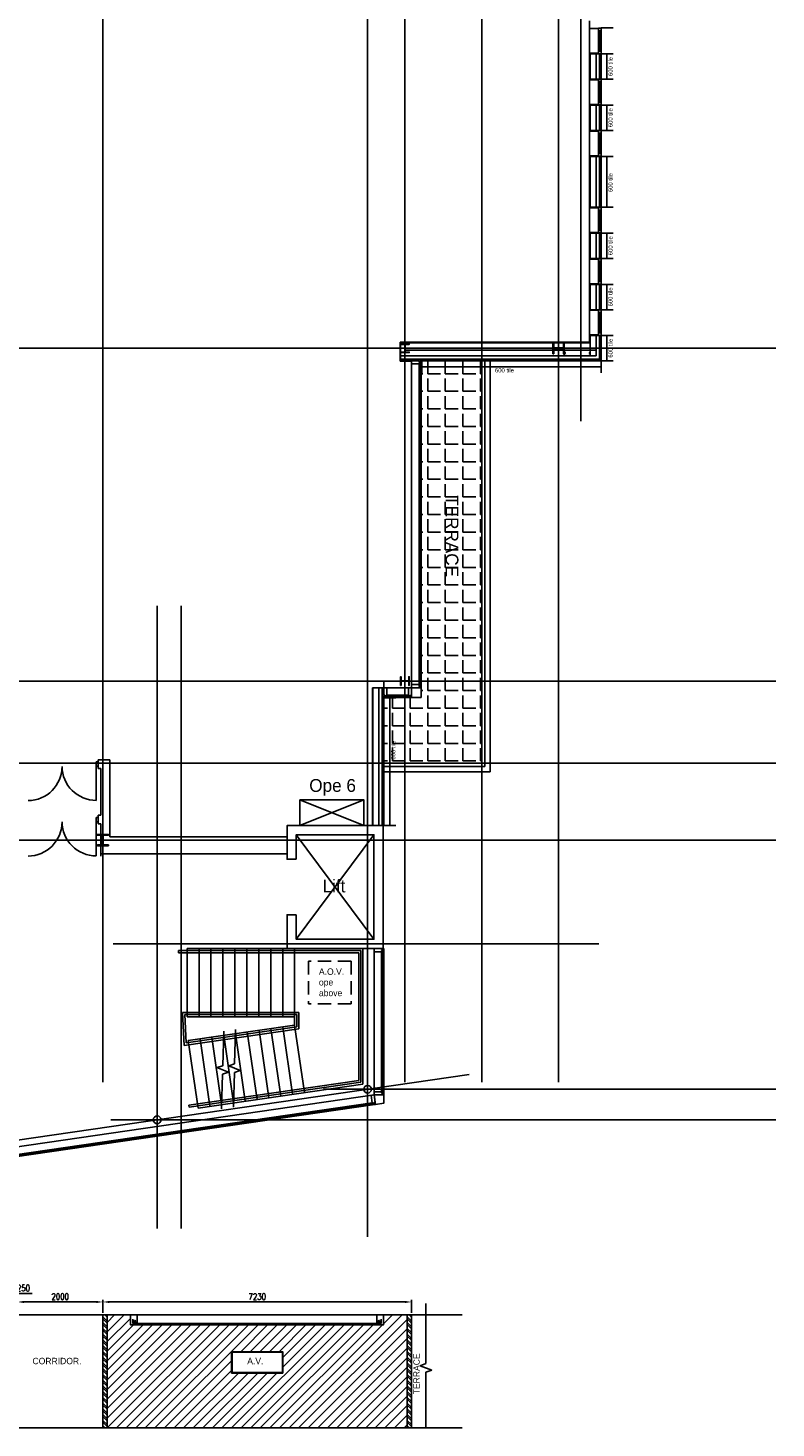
# Model space of a CAD drawing. Header units: millimetres. Extents: x -312551 to 250764, y -35891 to 59426.
# Tile 215 of 256: x 147029 to 164550, y -35891 to -3087. Entities that reach past the tile are written whole.
import ezdxf

# ---------------------------------------------------------------- set-up
doc = ezdxf.new("R2010")
doc.units = ezdxf.units.MM
doc.header["$LTSCALE"] = 2.5
doc.linetypes.add('DASHED2', pattern=[0.375, 0.25, -0.125])
for name, color, linetype in [('curtain walling', 7, 'Continuous'), ('GLAZING', 1, 'Continuous'), ('NF ARCH', 4, 'Continuous'), ('NF-DIM', 4, 'Continuous'), ('NF-GRIDS', 252, 'Continuous'), ('NF-RC', 3, 'Continuous'), ('NF-Steel columns', 6, 'Continuous'), ('NF-TEXT', 1, 'Continuous'), ('Revisions', 7, 'Continuous'), ('Service ducts', 2, 'Continuous'), ('TERR TILE 600', 160, 'Continuous'), ('Terrace', 6, 'Continuous'), ('Terracotta Tile', 30, 'Continuous'), ('Text', 7, 'Continuous'), ('WALLS', 7, 'Continuous')]:
    doc.layers.add(name, color=color, linetype=linetype)
doc.styles.add('ROMANS', font='romans.shx', dxfattribs={"width": 0.8})
doc.dimstyles.new('50NFDIM', dxfattribs={"dimscale": 50, "dimtxt": 3, "dimasz": 3, "dimexe": 1, "dimexo": 1, "dimgap": 1, "dimtad": 1, "dimdec": 0, "dimdsep": 46, "dimtxsty": 'ROMANS', "dimcen": 3, "dimclrd": 4, "dimclre": 4, "dimclrt": 1, "dimaunit": 1, "dimadec": 0, "dimazin": 0, "dimtfac": 1, "dimtdec": 0, "dimtmove": 0, "dimatfit": 3, "dimfxl": 0, "dimtolj": 1, "dimarcsym": 0})

# ---------------------------------------------------------------- blocks, each defined once
blk = doc.blocks.new('254')
at = {"layer": 'NF-Steel columns', "color": 2, "linetype": 'Continuous'}
for points in [[(4507, -25241), (4378, -25241), (4378, -25220), (4488, -25220, 0.414214), (4501, -25208), (4501, -25007, 0.414214), (4488, -24995), (4378, -24995), (4378, -24974), (4507, -24974)], [(4507, -25241), (4637, -25241), (4637, -25220), (4527, -25220, -0.414214), (4514, -25208), (4514, -25007, -0.414214), (4527, -24995), (4637, -24995), (4637, -24974), (4507, -24974)]]:
    blk.add_lwpolyline(points, format="xyb", dxfattribs=at)
blk = doc.blocks.new('*D160')
at = {"layer": 'Defpoints', "color": 0}
for p in [(146783, -32938), (146783, -33241), (146533, -33491)]:
    blk.add_point(p, dxfattribs=at)
at = {"layer": 'NF-DIM', "color": 4, "lineweight": -2}
for p, q in [((146658, -32938), (146718, -32738)), ((146718, -32738), (147126, -32738)), ((146383, -32938), (146233, -32938)), ((146533, -33441), (146533, -32888)), ((146533, -32938), (146783, -32938)), ((146533, -32938), (146783, -32938)), ((146783, -33191), (146783, -32888)), ((146933, -32938), (147083, -32938))]:
    blk.add_line(p, q, dxfattribs=at)
at = {"layer": 'NF-DIM', "color": 4}
for points in [[(146383, -32913), (146383, -32963), (146533, -32938)], [(146933, -32913), (146933, -32963), (146783, -32938)]]:
    blk.add_solid(points, dxfattribs=at)
at = {"layer": 'NF-DIM', "color": 1, "insert": (146922, -32613), "char_height": 150, "attachment_point": 5, "style": 'ROMANS'}
blk.add_mtext('\\A1;250', dxfattribs=at)
blk = doc.blocks.new('*D161')
at = {"layer": 'Defpoints', "color": 0}
for p in [(148783, -32938), (146783, -33241), (148783, -33241)]:
    blk.add_point(p, dxfattribs=at)
at = {"layer": 'NF-DIM', "color": 4, "lineweight": -2}
for p, q in [((146783, -33191), (146783, -32888)), ((146933, -32938), (148633, -32938)), ((148783, -33191), (148783, -32888))]:
    blk.add_line(p, q, dxfattribs=at)
at = {"layer": 'NF-DIM', "color": 4}
for points in [[(146933, -32913), (146933, -32963), (146783, -32938)], [(148633, -32913), (148633, -32963), (148783, -32938)]]:
    blk.add_solid(points, dxfattribs=at)
at = {"layer": 'NF-DIM', "color": 1, "insert": (147783, -32813), "char_height": 150, "attachment_point": 5, "style": 'ROMANS'}
blk.add_mtext('\\A1;2000', dxfattribs=at)
blk = doc.blocks.new('*D162')
at = {"layer": 'Defpoints', "color": 0}
for p in [(156013, -32938), (148783, -33241), (156013, -33241)]:
    blk.add_point(p, dxfattribs=at)
at = {"layer": 'NF-DIM', "color": 4, "lineweight": -2}
for p, q in [((148783, -33191), (148783, -32888)), ((148933, -32938), (155863, -32938)), ((156013, -33191), (156013, -32888))]:
    blk.add_line(p, q, dxfattribs=at)
at = {"layer": 'NF-DIM', "color": 4}
for points in [[(148933, -32913), (148933, -32963), (148783, -32938)], [(155863, -32913), (155863, -32963), (156013, -32938)]]:
    blk.add_solid(points, dxfattribs=at)
at = {"layer": 'NF-DIM', "color": 1, "insert": (152398, -32813), "char_height": 150, "attachment_point": 5, "style": 'ROMANS'}
blk.add_mtext('\\A1;7230', dxfattribs=at)

msp = doc.modelspace()

# ---------------------------------------------------------------- hatches: boundary and pattern name
h = msp.add_hatch()
h.set_pattern_fill('ANSI32', color=256, scale=10, angle=90, style=0)
h.set_pattern_definition([(135, (-7130, -8e-11), (-67.35192, -67.35192), []), (135, (-7130, 44.9), (-67.35192, -67.35192), [])])
h.paths.add_polyline_path([(148882.8, -33241), (148782.8, -33241), (148782.8, -35891), (148882.8, -35891)])
h = msp.add_hatch()
h.set_pattern_fill('ANSI31', color=210, scale=50, style=0)
h.paths.add_polyline_path([(149426.1, -33473.5), (149426.3, -33241), (148882.8, -33241), (148882.8, -35891), (155912.8, -35891), (155912.8, -33241), (155356.4, -33241), (155356.4, -33473.5)])
h.paths.add_polyline_path([(151797.8, -34103.6), (152997.8, -34103.6), (152997.8, -34603.6), (151797.8, -34603.6)], flags=16)
h.paths.add_polyline_path([(152126.7, -34209), (152601.7, -34209), (152601.7, -34434), (152126.7, -34434)], flags=8)
h = msp.add_hatch()
h.set_pattern_fill('ANSI32', color=256, scale=10, angle=90, style=0)
h.paths.add_polyline_path([(156012.8, -33241), (155912.8, -33241), (155912.8, -35891), (156012.8, -35891)])
at = {"layer": 'Terrace'}
h = msp.add_hatch(dxfattribs=at)
h.set_pattern_fill('ANGLE', color=256, scale=1500, style=0)
h.set_pattern_definition([(0, (-2071521.74, -4242199.36), (0, 412.5), [300, -112.5]), (90, (-2071521.74, -4242199.36), (-412.5, 3e-14), [300, -112.5])])
h.paths.add_polyline_path([(156237.8, -18770.5), (155362.8, -18770.5), (155362.8, -20315.5), (157657.6, -20315.5), (157657.6, -10886.5), (156237.8, -10886.5)])

# ---------------------------------------------------------------- linework, layer by layer
for p, q in [((160196.8, -3694.5), (160196.8, -3970.5)), ((160333.8, -3694.5), (160333.8, -3970.5)), ((160413.8, -3970.5), (160413.8, -3694.5)), ((160196.8, -4286.5), (160196.8, -3970.5)), ((160333.8, -4286.5), (160333.8, -3970.5)), ((160413.8, -3970.5), (160413.8, -4286.5)), ((160196.8, -4894.5), (160196.8, -5180.5)), ((160333.8, -4894.5), (160333.8, -5180.5)), ((160413.8, -5180.5), (160413.8, -4894.5)), ((160196.8, -5486.5), (160196.8, -5180.5)), ((160333.8, -5486.5), (160333.8, -5180.5)), ((160413.8, -5180.5), (160413.8, -5486.5)), ((160196.8, -6094.5), (160196.8, -6390.5)), ((160333.8, -6094.5), (160333.8, -6390.5)), ((160413.8, -6390.5), (160413.8, -6094.5)), ((160196.8, -6690.5), (160196.8, -6390.5)), ((160333.8, -6690.5), (160333.8, -6390.5)), ((160413.8, -6390.5), (160413.8, -6690.5)), ((160196.8, -6690.5), (160196.8, -6990.5)), ((160333.8, -6690.5), (160333.8, -6990.5)), ((160413.8, -6990.5), (160413.8, -6690.5)), ((160196.8, -7286.5), (160196.8, -6990.5)), ((160333.8, -7286.5), (160333.8, -6990.5)), ((160413.8, -6990.5), (160413.8, -7286.5)), ((160196.8, -7894.5), (160196.8, -8200.5)), ((160196.8, -8486.5), (160196.8, -8200.5)), ((160333.8, -7894.5), (160333.8, -8200.5)), ((160333.8, -8486.5), (160333.8, -8200.5)), ((160413.8, -8200.5), (160413.8, -7894.5)), ((160413.8, -8200.5), (160413.8, -8486.5)), ((160196.8, -9094.5), (160196.8, -9410.5)), ((160333.8, -9094.5), (160333.8, -9410.5)), ((160413.8, -9410.5), (160413.8, -9094.5)), ((160196.8, -9686.5), (160196.8, -9410.5)), ((160333.8, -9686.5), (160333.8, -9410.5)), ((160413.8, -9410.5), (160413.8, -9686.5)), ((160196.8, -10294.5), (160196.8, -10769.5)), ((160333.8, -10294.5), (160333.8, -10769.5)), ((160413.8, -10849.5), (160413.8, -10294.5)), ((160333.8, -10769.5), (155756.2, -10769.5)), ((160333.8, -10632.5), (155861.4, -10632.5)), ((160413.8, -10849.5), (155756.2, -10849.5)), ((155362.8, -18545.5), (155096.3, -18545.5)), ((155108.8, -18545.5), (155108.8, -21775.5)), ((155245.8, -18545.5), (155245.8, -21775.5)), ((155325.8, -21775.5), (155325.8, -18545.5)), ((148782.8, -35891), (148782.8, -33241)), ((148882.8, -35891), (148882.8, -33241)), ((149482.8, -33441), (155302.8, -33441)), ((155912.8, -35891), (155912.8, -33241)), ((156012.8, -35891), (156012.8, -33241)), ((156348.5, -34383.4), (156211.1, -34433.4)), ((156211.1, -34433.4), (156485.9, -34533.4)), ((156485.9, -34533.4), (156348.5, -34583.4)), ((146782.8, -35891), (157198.5, -35891))]:
    msp.add_line(p, q)
at = {"color": 8}
for p, q in [((150554.8, -24705.5), (154824.8, -24705.5)), ((150554.8, -24755.5), (150554.8, -24705.5)), ((150554.8, -24755.5), (154774.8, -24755.5)), ((151034.8, -26255.5), (151034.8, -24655.5)), ((151314.8, -26255.5), (151314.8, -24655.5)), ((151594.8, -26255.5), (151594.8, -24655.5)), ((151874.8, -26255.5), (151874.8, -24655.5)), ((152154.8, -26255.5), (152154.8, -24655.5)), ((152434.8, -26255.5), (152434.8, -24655.5)), ((152714.8, -26255.5), (152714.8, -24655.5)), ((152994.8, -26255.5), (152994.8, -24655.5)), ((153274.8, -26255.5), (153274.8, -24655.5)), ((154774.8, -27746), (154774.8, -24755.5)), ((154824.8, -27789.3), (154824.8, -24705.5)), ((150650, -26155.5), (153374.8, -26155.5)), ((150686.3, -26925.4), (150650, -26155.5)), ((150702.4, -26205.5), (153324.8, -26205.5)), ((150733.6, -26868), (150702.4, -26205.5)), ((153324.8, -26491.5), (153324.8, -26205.5)), ((153374.8, -26534.8), (153374.8, -26155.5)), ((150686.3, -26925.4), (153374.8, -26534.8)), ((150733.6, -26868), (153324.8, -26491.5)), ((152673.6, -28152.4), (152443.5, -26569)), ((152950.7, -28112.1), (152720.6, -26528.8)), ((153227.8, -28071.9), (152997.7, -26488.5)), ((153504.9, -28031.6), (153274.8, -26448.2)), ((151288.2, -28353.7), (151058.1, -26770.4)), ((151565.2, -28313.5), (151335.2, -26730.1)), ((151842.3, -28273.2), (151612.3, -26689.8)), ((152119.4, -28232.9), (151889.3, -26649.6)), ((152396.5, -28192.7), (152166.4, -26609.3)), ((151591.6, -27401.7), (151452.9, -27447.7)), ((151452.9, -27447.7), (151724.6, -27555.6)), ((151724.6, -27555.6), (151585.9, -27601.6)), ((151730, -27407.4), (151868.7, -27361.4)), ((152001.7, -27515.3), (151730, -27407.4)), ((151862.9, -27561.3), (152001.7, -27515.3)), ((150798.8, -28323.8), (154774.8, -27746)), ((150806, -28373.3), (154824.8, -27789.3)), ((150806, -28373.3), (150798.8, -28323.8))]:
    msp.add_line(p, q, dxfattribs=at)
at = {"color": 1}
for p, q in [((150754.8, -24655.5), (154874.8, -24655.5)), ((150754.8, -26255.5), (150754.8, -24655.5)), ((154874.8, -27832.6), (154874.8, -24655.5)), ((150754.8, -26255.5), (153274.8, -26255.5)), ((150781, -26810.6), (153274.8, -26448.2)), ((153274.8, -26448.2), (153274.8, -26255.5)), ((151011.1, -28394), (150781, -26810.6)), ((151011.1, -28394), (154874.8, -27832.6))]:
    msp.add_line(p, q, dxfattribs=at)
at = {"ltscale": 500000}
for p, q in [((149482.8, -33341), (149482.8, -33441)), ((149582.8, -33241), (149582.8, -33441)), ((155202.8, -33241), (155202.8, -33441)), ((155302.8, -33341), (155302.8, -33441))]:
    msp.add_line(p, q, dxfattribs=at)
for points in [[(159641.1, -10759.5), (159641.1, -10769.5), (159591.1, -10769.5), (159591.1, -10729.5), (159606.1, -10709.5), (159606.1, -10692.5), (159591.1, -10672.5), (159591.1, -10632.5), (159641.1, -10632.5), (159641.1, -10642.5), (159639.1, -10642.5), (159639.1, -10634.5), (159593.1, -10634.5), (159593.1, -10671.9), (159608.1, -10691.9), (159608.1, -10710.2), (159593.1, -10730.2), (159593.1, -10767.5), (159639.1, -10767.5), (159639.1, -10759.5)], [(160146.8, -10759.5), (160146.8, -10769.5), (160196.8, -10769.5), (160196.8, -10729.5), (160181.8, -10709.5), (160181.8, -10692.5), (160196.8, -10672.5), (160196.8, -10632.5), (160146.8, -10632.5), (160146.8, -10642.5), (160148.8, -10642.5), (160148.8, -10634.5), (160194.8, -10634.5), (160194.8, -10671.9), (160179.8, -10691.9), (160179.8, -10710.2), (160194.8, -10730.2), (160194.8, -10767.5), (160148.8, -10767.5), (160148.8, -10759.5)], [(151797.8, -34103.6), (152997.8, -34103.6), (152997.8, -34603.6), (151797.8, -34603.6)], [(151807.8, -34113.6), (152987.8, -34113.6), (152987.8, -34593.6), (151807.8, -34593.6)]]:
    msp.add_lwpolyline(points, close=True)
at = {"color": 8}
for points in [[(151868.7, -27361.4), (151892.2, -26549.6)], [(151615.2, -26589.9), (151591.6, -27401.7)], [(151585.9, -27601.6), (151562.4, -28413.4)], [(151839.4, -28373.2), (151862.9, -27561.3)]]:
    msp.add_lwpolyline(points, dxfattribs=at)
at = {"linetype": 'Continuous'}
for points in [[(156348.5, -32975.7), (156348.5, -34383.4)], [(156348.5, -34583.4), (156348.5, -35891)]]:
    msp.add_lwpolyline(points, dxfattribs=at)
at = {"ltscale": 500000}
msp.add_lwpolyline([(134002.8, -33241), (157198.5, -33241)], dxfattribs=at)
at = {"color": 210}
msp.add_lwpolyline([(148882.8, -33241), (149426.3, -33241), (149426.1, -33473.5), (155356.4, -33473.5), (155356.4, -33241), (155912.8, -33241), (155912.8, -35891), (148882.8, -35891), (148882.8, -33241)], dxfattribs=at)
at = {"ltscale": 500000}
for points in [[(149557.8, -33411), (149507.8, -33411), (149507.8, -33441), (149557.8, -33441)], [(155227.8, -33411), (155277.8, -33411), (155277.8, -33441), (155227.8, -33441)]]:
    msp.add_lwpolyline(points, close=True, dxfattribs=at)
for centre in [(149532.8, -33391), (155252.8, -33391)]:
    msp.add_circle(centre, 20, dxfattribs=at)
at = {"layer": 'curtain walling'}
for points in [[(156212.8, -10958), (156212.8, -10935.5), (156187.8, -10935.5), (156187.8, -10958), (156012.8, -10958), (156012.8, -10883), (156187.8, -10883), (156187.8, -10905.5), (156212.8, -10905.5), (156212.8, -10883), (156237.8, -10883), (156237.8, -10958), (156212.8, -10958)], [(155362.8, -18745.5), (155385.3, -18745.5), (155385.3, -18720.5), (155362.8, -18720.5), (155362.8, -18545.5), (155437.8, -18545.5), (155437.8, -18720.5), (155415.3, -18720.5), (155415.3, -18745.5), (155437.8, -18745.5), (155437.8, -18770.5), (155362.8, -18770.5), (155362.8, -18745.5)], [(155937.8, -18745.5), (155960.3, -18745.5), (155960.3, -18720.5), (155937.8, -18720.5), (155937.8, -18545.5), (156012.8, -18545.5), (156012.8, -18720.5), (155990.3, -18720.5), (155990.3, -18745.5), (156012.8, -18745.5), (156012.8, -18770.5), (155937.8, -18770.5), (155937.8, -18745.5)], [(156212.8, -18545.5), (156212.8, -18523), (156187.8, -18523), (156187.8, -18545.5), (156012.8, -18545.5), (156012.8, -18470.5), (156187.8, -18470.5), (156187.8, -18493), (156212.8, -18493), (156212.8, -18470.5), (156237.8, -18470.5), (156237.8, -18545.5), (156212.8, -18545.5)], [(155337.8, -24730.5), (155337.8, -24708), (155312.8, -24708), (155312.8, -24730.5), (155137.8, -24730.5), (155137.8, -24655.5), (155312.8, -24655.5), (155312.8, -24678), (155337.8, -24678), (155337.8, -24655.5), (155362.8, -24655.5), (155362.8, -24730.5), (155337.8, -24730.5)], [(155092.3, -28296.1), (155114.6, -28292.9), (155111, -28268.1), (155088.7, -28271.4), (155063.6, -28098.2), (155137.8, -28087.4), (155163, -28260.6), (155140.7, -28263.8), (155144.3, -28288.5), (155166.6, -28285.3), (155170.2, -28310.1), (155095.9, -28320.8), (155092.3, -28296.1)], [(155337.8, -28087.4), (155337.8, -28064.9), (155312.8, -28064.9), (155312.8, -28087.4), (155137.8, -28087.4), (155137.8, -28012.4), (155312.8, -28012.4), (155312.8, -28034.9), (155337.8, -28034.9), (155337.8, -28012.4), (155362.8, -28012.4), (155362.8, -28087.4), (155337.8, -28087.4)]]:
    msp.add_lwpolyline(points, dxfattribs=at)
for points in [[(156012.8, -18770.5), (156012.8, -18545.5), (156237.8, -18545.5), (156237.8, -18770.5)], [(155170.2, -28310.1), (155137.8, -28087.4), (155362.8, -28087.4), (155362.8, -28282.1)]]:
    msp.add_lwpolyline(points, close=True, dxfattribs=at)
at = {"layer": 'GLAZING'}
for p, q in [((160184.3, -3101.5), (160184.3, -2919.7)), ((160390.8, -3101.5), (160184.3, -3101.5)), ((160184.3, -3101.5), (160184.3, -3679.5)), ((160390.8, -3101.5), (160390.8, -3086.5)), ((160450.8, -3091.5), (160390.8, -3091.5)), ((160390.8, -3091.5), (160390.8, -3151.5)), ((160390.8, -3091.5), (160450.8, -3091.5)), ((160450.8, -3151.5), (160390.8, -3151.5)), ((160390.8, -3629.5), (160390.8, -3151.5)), ((160420.8, -3151.5), (160420.8, -3629.5)), ((160450.8, -3091.5), (160450.8, -3151.5)), ((160450.8, -3151.5), (160450.8, -3629.5)), ((160390.8, -3679.5), (160184.3, -3679.5)), ((160184.3, -3679.5), (160184.3, -3970.5)), ((160435.8, -3694.5), (160196.8, -3694.5)), ((160450.8, -3629.5), (160390.8, -3629.5)), ((160390.8, -3689.5), (160390.8, -3629.5)), ((160390.8, -3679.5), (160390.8, -3694.5)), ((160450.8, -3689.5), (160390.8, -3689.5)), ((160450.8, -3689.5), (160450.8, -3629.5)), ((160184.3, -4301.5), (160184.3, -3970.5)), ((160390.8, -4301.5), (160184.3, -4301.5)), ((160184.3, -4301.5), (160184.3, -4879.5)), ((160435.8, -4286.5), (160196.8, -4286.5)), ((160390.8, -4301.5), (160390.8, -4286.5)), ((160450.8, -4291.5), (160390.8, -4291.5)), ((160390.8, -4291.5), (160390.8, -4351.5)), ((160450.8, -4351.5), (160390.8, -4351.5)), ((160390.8, -4351.5), (160390.8, -4829.5)), ((160420.8, -4829.5), (160420.8, -4351.5)), ((160450.8, -4291.5), (160450.8, -4351.5)), ((160450.8, -4829.5), (160450.8, -4351.5)), ((160390.8, -4879.5), (160184.3, -4879.5)), ((160184.3, -4879.5), (160184.3, -5180.5)), ((160435.8, -4894.5), (160196.8, -4894.5)), ((160450.8, -4829.5), (160390.8, -4829.5)), ((160390.8, -4889.5), (160390.8, -4829.5)), ((160390.8, -4879.5), (160390.8, -4894.5)), ((160390.8, -4879.5), (160390.8, -4894.5)), ((160450.8, -4889.5), (160390.8, -4889.5)), ((160390.8, -4889.5), (160450.8, -4889.5)), ((160450.8, -4889.5), (160390.8, -4889.5)), ((160450.8, -4889.5), (160450.8, -4829.5)), ((160184.3, -5501.5), (160184.3, -5180.5)), ((160184.3, -5499), (160184.3, -6079.5)), ((160390.8, -5501.5), (160184.3, -5501.5)), ((160435.8, -5486.5), (160196.8, -5486.5)), ((160390.8, -5501.5), (160390.8, -5486.5)), ((160390.8, -5501.5), (160390.8, -5486.5)), ((160390.8, -5501.5), (160390.8, -5486.5)), ((160450.8, -5491.5), (160390.8, -5491.5)), ((160450.8, -5491.5), (160390.8, -5491.5)), ((160390.8, -5491.5), (160390.8, -5551.5)), ((160390.8, -5491.5), (160450.8, -5491.5)), ((160450.8, -5491.5), (160390.8, -5491.5)), ((160390.8, -6029.5), (160390.8, -5549)), ((160450.8, -5551.5), (160390.8, -5551.5)), ((160420.8, -5551.5), (160420.8, -6029.5)), ((160450.8, -5491.5), (160450.8, -5551.5)), ((160450.8, -5549), (160450.8, -6029.5)), ((160390.8, -6079.5), (160184.3, -6079.5)), ((160184.3, -6079.5), (160184.3, -6390.5)), ((160435.8, -6094.5), (160196.8, -6094.5)), ((160450.8, -6029.5), (160390.8, -6029.5)), ((160390.8, -6089.5), (160390.8, -6029.5)), ((160390.8, -6079.5), (160390.8, -6094.5)), ((160450.8, -6089.5), (160390.8, -6089.5)), ((160450.8, -6089.5), (160450.8, -6029.5)), ((160184.3, -6705.5), (160184.3, -6390.5)), ((160184.3, -6675.5), (160184.3, -6990.5)), ((160184.3, -7301.5), (160184.3, -6990.5)), ((160390.8, -7301.5), (160184.3, -7301.5)), ((160184.3, -7882), (160184.3, -7301.5)), ((160435.8, -7286.5), (160196.8, -7286.5)), ((160390.8, -7301.5), (160390.8, -7286.5)), ((160450.8, -7291.5), (160390.8, -7291.5)), ((160390.8, -7291.5), (160390.8, -7351.5)), ((160450.8, -7351.5), (160390.8, -7351.5)), ((160390.8, -7351.5), (160390.8, -7832)), ((160420.8, -7829.5), (160420.8, -7351.5)), ((160450.8, -7291.5), (160450.8, -7351.5)), ((160450.8, -7832), (160450.8, -7351.5)), ((160450.8, -7829.5), (160390.8, -7829.5)), ((160390.8, -7889.5), (160390.8, -7829.5)), ((160450.8, -7889.5), (160450.8, -7829.5)), ((160390.8, -7879.5), (160184.3, -7879.5)), ((160184.3, -7879.5), (160184.3, -8200.5)), ((160184.3, -8501.5), (160184.3, -8200.5)), ((160435.8, -7894.5), (160196.8, -7894.5)), ((160390.8, -7879.5), (160390.8, -7894.5)), ((160390.8, -7879.5), (160390.8, -7894.5)), ((160390.8, -7879.5), (160390.8, -7894.5)), ((160450.8, -7889.5), (160390.8, -7889.5)), ((160450.8, -7889.5), (160390.8, -7889.5)), ((160390.8, -7889.5), (160450.8, -7889.5)), ((160450.8, -7889.5), (160390.8, -7889.5)), ((160390.8, -8501.5), (160184.3, -8501.5)), ((160184.3, -9079.5), (160184.3, -8501.5)), ((160435.8, -8486.5), (160196.8, -8486.5)), ((160390.8, -8501.5), (160390.8, -8486.5)), ((160390.8, -8501.5), (160390.8, -8486.5)), ((160450.8, -8491.5), (160390.8, -8491.5)), ((160390.8, -8491.5), (160390.8, -8551.5)), ((160390.8, -8491.5), (160450.8, -8491.5)), ((160450.8, -8491.5), (160390.8, -8491.5)), ((160450.8, -8491.5), (160450.8, -8551.5)), ((160390.8, -9029.5), (160390.8, -8551.5)), ((160450.8, -8551.5), (160390.8, -8551.5)), ((160420.8, -8551.5), (160420.8, -9029.5)), ((160450.8, -8551.5), (160450.8, -9029.5)), ((160390.8, -9079.5), (160184.3, -9079.5)), ((160184.3, -9079.5), (160184.3, -9410.5)), ((160435.8, -9094.5), (160196.8, -9094.5)), ((160450.8, -9029.5), (160390.8, -9029.5)), ((160390.8, -9089.5), (160390.8, -9029.5)), ((160390.8, -9079.5), (160390.8, -9094.5)), ((160450.8, -9089.5), (160390.8, -9089.5)), ((160450.8, -9089.5), (160450.8, -9029.5)), ((160184.3, -9701.5), (160184.3, -9410.5)), ((160390.8, -9701.5), (160184.3, -9701.5)), ((160184.3, -10313.5), (160184.3, -9701.5)), ((160435.8, -9686.5), (160196.8, -9686.5)), ((160390.8, -9701.5), (160390.8, -9686.5)), ((160450.8, -9691.5), (160390.8, -9691.5)), ((160390.8, -9691.5), (160390.8, -9751.5)), ((160450.8, -9751.5), (160390.8, -9751.5)), ((160390.8, -9751.5), (160390.8, -10263.5)), ((160420.8, -10229.5), (160420.8, -9751.5)), ((160450.8, -9691.5), (160450.8, -9751.5)), ((160450.8, -10263.5), (160450.8, -9751.5)), ((155743.7, -10448.9), (160184.3, -10448.9)), ((155743.7, -10448.9), (155743.7, -10895.5)), ((155756.2, -10461.4), (160196.8, -10461.4)), ((155756.2, -10461.4), (155756.2, -10883)), ((160390.8, -10279.5), (160184.3, -10279.5)), ((160184.3, -10279.5), (160184.3, -10448.9)), ((160435.8, -10294.5), (160184.3, -10294.5)), ((160450.8, -10229.5), (160390.8, -10229.5)), ((160390.8, -10289.5), (160390.8, -10229.5)), ((160390.8, -10279.5), (160390.8, -10294.5)), ((160450.8, -10289.5), (160390.8, -10289.5)), ((160390.8, -10289.5), (160450.8, -10289.5)), ((160450.8, -10289.5), (160450.8, -10229.5)), ((156012.8, -10883), (155743.7, -10883)), ((156012.8, -10895.5), (155743.7, -10895.5)), ((156012.8, -18470.5), (156012.8, -10958)), ((156187.8, -18470.5), (156187.8, -10958)), ((156212.8, -18470.5), (156212.8, -10958)), ((156237.8, -18470.5), (156237.8, -10958)), ((155096.3, -18545.5), (155096.3, -21775.5)), ((155437.8, -18545.5), (155937.8, -18545.5)), ((155437.8, -18720.5), (155937.8, -18720.5)), ((155937.8, -18745.5), (155437.8, -18745.5)), ((155437.8, -18770.5), (155937.8, -18770.5)), ((155137.8, -24730.5), (155137.8, -28012.4)), ((155312.8, -24730.5), (155312.8, -28012.4)), ((155337.8, -24730.5), (155337.8, -28012.4)), ((155362.8, -24730.5), (155362.8, -28012.4)), ((145861.9, -29435.2), (155137.8, -28087.4)), ((145887.1, -29608.4), (155088.7, -28271.4)), ((145890.7, -29633.2), (155092.3, -28296.1)), ((145894.3, -29657.9), (155095.9, -28320.8))]:
    msp.add_line(p, q, dxfattribs=at)
at = {"layer": 'NF ARCH'}
for p, q in [((157657.8, -10886.5), (157657.6, -20315.5)), ((157732.6, -20390.5), (157732.6, -10886.5)), ((157857.8, -10886.5), (157857.8, -20515.5)), ((148626.1, -20384.7), (148625.7, -20284.7)), ((148625.7, -20284.7), (148676.1, -20284.7)), ((148676.1, -20234.7), (148946.7, -20234.7)), ((148676.1, -20234.7), (148676.1, -20434.7)), ((148946.7, -22040.5), (148946.7, -20234.7)), ((157657.6, -20315.5), (155347.8, -20315.5)), ((148626.1, -20384.7), (148676.1, -20384.6)), ((148626.1, -20384.7), (148629, -21184.7)), ((148676.1, -20434.7), (148731.7, -20434.7)), ((148731.7, -21534.7), (148731.7, -20434.7)), ((157732.6, -20390.5), (155362.8, -20390.5)), ((157857.8, -20515.5), (155362.8, -20515.5)), ((148625.7, -21582.9), (148675.7, -21582.7)), ((148626.1, -21684.7), (148625.7, -21584.7)), ((148676.1, -21534.7), (148676.1, -21734.7)), ((148676.1, -21534.7), (148731.7, -21534.7)), ((148626.1, -21684.7), (148676.1, -21684.6)), ((148626.1, -21684.7), (148629, -22484.7)), ((148676.1, -21734.7), (148731.7, -21734.7)), ((148731.7, -22490.5), (148731.7, -21734.7)), ((148946.7, -22040.5), (153097.8, -22040.5)), ((148946.7, -22040.5), (149902.5, -22040.5)), ((148731.7, -22440.5), (153097.8, -22440.5))]:
    msp.add_line(p, q, dxfattribs=at)
for centre, start, end in [((147026.1, -20390.5), 270.20727, 0.20727), ((148626.1, -20384.7), 180.20727, 270.20727), ((147026.1, -21690.5), 270.20727, 0.20727), ((148626.1, -21684.7), 180.20727, 270.20727)]:
    msp.add_arc(centre, 800, start, end, dxfattribs=at)
at = {"layer": 'NF-GRIDS'}
for p, q in [((148782.8, -27784), (148782.8, 58409.3)), ((154982.8, -31409.4), (154982.8, 58409.3)), ((155857.8, -27784), (155857.8, 58409.3)), ((157657.8, -27784), (157657.8, 58409.3)), ((159457.8, -27784), (159457.8, 58409.3)), ((159977.8, -1107.8), (159977.8, -12298.9)), ((164549.8, -10590.5), (84521.8, -10590.5)), ((150054.9, -16623.8), (150054.9, -31219.5)), ((150054.9, -16623.8), (150054.9, -31219.5)), ((150619.8, -16623.8), (150619.8, -31219.5)), ((164549.8, -18390.5), (130350.1, -18390.5)), ((150619.8, -19491.2), (150619.8, -31219.5)), ((164549.8, -20315.5), (129807.7, -20315.5)), ((164549.8, -22115.5), (130350.1, -22115.5)), ((149020.9, -24548), (160403.8, -24548)), ((156749.2, -24548), (149941.8, -24548)), ((142726.8, -29734.2), (157364.5, -27607.2)), ((164549.8, -27953.3), (153948, -27953.3)), ((164549.8, -28669.3), (148970.7, -28669.3))]:
    msp.add_line(p, q, dxfattribs=at)
at = {"layer": 'NF-RC', "color": 8}
for p, q in [((155132.8, -24440.5), (153312.8, -21990.5)), ((153312.8, -24440.5), (155132.8, -21990.5))]:
    msp.add_line(p, q, dxfattribs=at)
at = {"layer": 'NF-RC'}
for points in [[(155347.8, -24440.5), (155347.8, -21775.5), (153097.8, -21775.5), (153097.8, -22565.5), (153312.8, -22565.5)], [(153097.8, -23865.5), (153097.8, -24655.5), (155347.8, -24655.5), (155347.8, -21775.5), (153097.8, -21775.5), (153097.8, -22565.5)], [(153312.8, -23865.5), (153312.8, -24440.5), (155132.8, -24440.5), (155132.8, -21990.5), (153312.8, -21990.5), (153312.8, -22565.5)], [(153312.8, -23865.5), (153097.8, -23865.5), (153097.8, -24440.5)]]:
    msp.add_lwpolyline(points, dxfattribs=at)
at = {"layer": 'NF-Steel columns', "color": 2}
for points in [[(155857.8, -10488.9), (155756.2, -10488.9), (155756.2, -10499.9), (155843.4, -10499.9, -0.4142136), (155854.1, -10510.6), (155854.1, -10670.4, -0.4142136), (155843.4, -10681.1), (155756.2, -10681.1), (155756.2, -10692.1), (155857.8, -10692.1)], [(155857.8, -10488.9), (155959.4, -10488.9), (155959.4, -10499.9), (155872.1, -10499.9, 0.4142136), (155861.4, -10510.6), (155861.4, -10670.4, 0.4142136), (155872.1, -10681.1), (155959.4, -10681.1), (155959.4, -10692.1), (155857.8, -10692.1)], [(155959.4, -18390.5), (155959.4, -18288.9), (155948.4, -18288.9), (155948.4, -18376.2, -0.4142136), (155937.7, -18386.9), (155777.9, -18386.9, -0.4142136), (155767.2, -18376.2), (155767.2, -18288.9), (155756.2, -18288.9), (155756.2, -18390.5)], [(155959.4, -18390.5), (155959.4, -18492.1), (155948.4, -18492.1), (155948.4, -18404.9, 0.4142136), (155937.7, -18394.2), (155777.9, -18394.2, 0.4142136), (155767.2, -18404.9), (155767.2, -18492.1), (155756.2, -18492.1), (155756.2, -18390.5)]]:
    msp.add_lwpolyline(points, format="xyb", dxfattribs=at)
for centre in [(154982.8, -27953.3), (150054.9, -28669.3)]:
    msp.add_circle(centre, 90, dxfattribs=at)
at = {"layer": 'Service ducts', "color": 4, "linetype": 'DASHED2', "ltscale": 500}
for p, q in [((153597.8, -24955.5), (153597.8, -25955.5)), ((154597.8, -24955.5), (153597.8, -24955.5)), ((154597.8, -24955.5), (154597.8, -25955.5)), ((154597.8, -25955.5), (153597.8, -25955.5))]:
    msp.add_line(p, q, dxfattribs=at)
at = {"layer": 'Service ducts'}
msp.add_lwpolyline([(153397.8, -21175.5), (153397.8, -21775.5), (154897.8, -21775.5), (154897.8, -21175.5), (153397.8, -21175.5), (154897.8, -21775.5), (154897.8, -21175.5), (153397.8, -21775.5)], dxfattribs=at)
at = {"layer": 'TERR TILE 600'}
for p, q in [((160450.8, -3086.5), (160734.3, -3086.5)), ((160450.8, -3694.5), (160734.3, -3694.5)), ((160590.5, -4286.5), (160590.5, -3694.5)), ((160450.8, -4286.5), (160734.3, -4286.5)), ((160450.8, -4894.5), (160734.3, -4894.5)), ((160590.5, -5486.5), (160590.5, -4894.5)), ((160450.8, -5486.5), (160734.3, -5486.5)), ((160450.8, -6094.5), (160734.3, -6094.5)), ((160590.5, -7286.5), (160590.5, -6094.5)), ((160450.8, -7286.5), (160734.3, -7286.5)), ((160450.8, -7894.5), (160734.3, -7894.5)), ((160590.5, -8486.5), (160590.5, -7894.5)), ((160450.8, -8486.5), (160734.3, -8486.5)), ((160450.8, -9094.5), (160734.3, -9094.5)), ((160590.5, -9686.5), (160590.5, -9094.5)), ((160450.8, -9686.5), (160734.3, -9686.5)), ((160450.8, -10294.5), (160734.3, -10294.5)), ((160590.5, -10886.5), (160590.5, -10294.5)), ((156250.8, -10886.5), (156250.8, -11170)), ((156250.8, -11026.3), (160450.8, -11026.3)), ((160450.8, -10886.5), (160450.8, -11170)), ((160450.8, -10886.5), (160734.3, -10886.5)), ((155646.3, -18783.5), (155362.8, -18783.5)), ((155506.5, -18783.5), (155506.5, -21775.5)), ((155646.3, -21775.5), (155362.8, -21775.5))]:
    msp.add_line(p, q, dxfattribs=at)
at = {"layer": 'Terrace'}
msp.add_lwpolyline([(156237.8, -18770.5), (155362.8, -18770.5), (155362.8, -20315.5), (157657.6, -20315.5), (157657.6, -10886.5), (156237.8, -10886.5)], close=True, dxfattribs=at)
at = {"layer": 'Terracotta Tile'}
for p, q in [((160450.8, -3694.5), (160435.8, -3694.5)), ((160435.8, -3694.5), (160450.8, -3694.5)), ((160435.8, -3694.5), (160435.8, -4286.5)), ((160450.8, -3694.5), (160450.8, -4286.5)), ((160450.8, -4286.5), (160435.8, -4286.5)), ((160450.8, -4286.5), (160435.8, -4286.5)), ((160435.8, -4286.5), (160450.8, -4286.5)), ((160435.8, -4894.5), (160435.8, -5486.5)), ((160450.8, -4894.5), (160435.8, -4894.5)), ((160450.8, -4894.5), (160435.8, -4894.5)), ((160435.8, -4894.5), (160450.8, -4894.5)), ((160450.8, -4894.5), (160450.8, -5486.5)), ((160450.8, -5486.5), (160435.8, -5486.5)), ((160435.8, -5486.5), (160450.8, -5486.5)), ((160450.8, -5486.5), (160435.8, -5486.5)), ((160450.8, -5486.5), (160435.8, -5486.5)), ((160435.8, -5486.5), (160450.8, -5486.5)), ((160450.8, -6094.5), (160435.8, -6094.5)), ((160435.8, -6390.5), (160435.8, -6094.5)), ((160450.8, -6094.5), (160435.8, -6094.5)), ((160435.8, -6094.5), (160450.8, -6094.5)), ((160450.8, -6686.5), (160450.8, -6094.5)), ((160435.8, -6390.5), (160435.8, -6686.5)), ((160450.8, -6686.5), (160435.8, -6686.5)), ((160435.8, -6694.5), (160435.8, -7286.5)), ((160450.8, -6694.5), (160435.8, -6694.5)), ((160450.8, -6694.5), (160450.8, -7286.5)), ((160450.8, -7286.5), (160435.8, -7286.5)), ((160450.8, -7286.5), (160435.8, -7286.5)), ((160435.8, -7286.5), (160450.8, -7286.5)), ((160435.8, -8200.5), (160435.8, -7894.5)), ((160450.8, -7894.5), (160435.8, -7894.5)), ((160435.8, -7894.5), (160450.8, -7894.5)), ((160450.8, -7894.5), (160435.8, -7894.5)), ((160450.8, -7894.5), (160435.8, -7894.5)), ((160435.8, -7894.5), (160450.8, -7894.5)), ((160435.8, -8200.5), (160435.8, -8486.5)), ((160450.8, -8486.5), (160450.8, -7894.5)), ((160450.8, -8486.5), (160435.8, -8486.5)), ((160450.8, -8486.5), (160435.8, -8486.5)), ((160435.8, -8486.5), (160450.8, -8486.5)), ((160450.8, -9094.5), (160435.8, -9094.5)), ((160435.8, -9410.5), (160435.8, -9094.5)), ((160450.8, -9094.5), (160435.8, -9094.5)), ((160435.8, -9094.5), (160450.8, -9094.5)), ((160450.8, -9094.5), (160450.8, -9686.5)), ((160435.8, -9410.5), (160435.8, -9686.5)), ((160450.8, -9686.5), (160435.8, -9686.5)), ((160435.8, -9686.5), (160450.8, -9686.5)), ((160435.8, -10871.5), (160435.8, -10294.5)), ((160450.8, -10294.5), (160435.8, -10294.5)), ((160435.8, -10294.5), (160450.8, -10294.5)), ((160450.8, -10886.5), (160450.8, -10294.5)), ((160450.8, -10886.5), (160450.8, -10294.5)), ((160427.8, -10871.5), (159850.8, -10871.5)), ((159850.8, -10886.5), (159850.8, -10871.5)), ((160442.8, -10886.5), (159850.8, -10886.5)), ((160427.8, -10871.5), (160442.8, -10886.5)), ((160435.8, -10871.5), (160450.8, -10886.5))]:
    msp.add_line(p, q, dxfattribs=at)
for points in [[(156250.8, -10886.5), (156842.8, -10886.5), (156842.8, -10871.5), (156250.8, -10871.5)], [(156850.8, -10886.5), (157442.8, -10886.5), (157442.8, -10871.5), (156850.8, -10871.5)], [(157450.8, -10886.5), (158042.8, -10886.5), (158042.8, -10871.5), (157450.8, -10871.5)], [(158050.8, -10886.5), (158642.8, -10886.5), (158642.8, -10871.5), (158050.8, -10871.5)], [(158650.8, -10886.5), (159242.8, -10886.5), (159242.8, -10871.5), (158650.8, -10871.5)], [(159250.8, -10886.5), (159842.8, -10886.5), (159842.8, -10871.5), (159250.8, -10871.5)], [(155347.8, -19375.5), (155347.8, -18783.5), (155362.8, -18783.5), (155362.8, -19375.5)], [(155347.8, -19975.5), (155347.8, -19383.5), (155362.8, -19383.5), (155362.8, -19975.5)], [(155347.8, -20575.5), (155347.8, -19983.5), (155362.8, -19983.5), (155362.8, -20575.5)], [(155347.8, -21175.5), (155347.8, -20583.5), (155362.8, -20583.5), (155362.8, -21175.5)], [(155347.8, -21775.5), (155347.8, -21183.5), (155362.8, -21183.5), (155362.8, -21775.5)]]:
    msp.add_lwpolyline(points, close=True, dxfattribs=at)
at = {"layer": 'WALLS'}
for p, q in [((154982.8, -18390.5), (154982.8, -21775.5)), ((154982.8, -18390.5), (155362.8, -18390.5)), ((155362.8, -18545.5), (155362.8, -18390.5))]:
    msp.add_line(p, q, dxfattribs=at)

# ---------------------------------------------------------------- block references
at = {"layer": 'NF-Steel columns', "rotation": 90}
msp.add_blockref('254', (134350.3, -15098), dxfattribs=at)
at = {"layer": 'NF-Steel columns'}
msp.add_blockref('254', (144275.3, 2992), dxfattribs=at)

# ---------------------------------------------------------------- texts
at = {"layer": 'NF-TEXT', "char_height": 150, "width": 2089.638, "attachment_point": 1}
for s, insert in [('CORRIDOR.', (147134.2, -34246.5)), ('A.V.', (152164.2, -34246.5))]:
    msp.add_mtext(s, dxfattribs=dict(at, insert=insert))
at = {"layer": 'NF-TEXT', "insert": (156054.1, -35101.6), "char_height": 150, "width": 2089.638, "attachment_point": 1, "rotation": 90}
msp.add_mtext('TERRACE', dxfattribs=at)
at = {"layer": 'Revisions', "insert": (153843.7, -25122.3), "char_height": 150, "width": 2089.638, "attachment_point": 1}
msp.add_mtext('A.O.V. \\Pope\\Pabove', dxfattribs=at)
at = {"layer": 'Service ducts', "insert": (153617.2, -20685.4), "char_height": 300, "width": 3421.538, "attachment_point": 1}
msp.add_mtext('Ope 6', dxfattribs=at)
at = {"layer": 'TERR TILE 600', "char_height": 100, "width": 524, "attachment_point": 1, "rotation": 90}
for insert in [(160621.3, -4210.5), (160621.3, -5410.5), (160621.3, -6932.2), (160621.3, -8410.5), (160621.3, -9610.5), (160621.3, -10810.5), (155534.9, -20229.7)]:
    msp.add_mtext('600 tile', dxfattribs=dict(at, insert=insert))
at = {"layer": 'TERR TILE 600', "insert": (157966.8, -11057.1), "char_height": 100, "width": 554.044, "attachment_point": 1}
msp.add_mtext('600 tile', dxfattribs=at)
at = {"layer": 'Text'}
msp.add_text('TERRACE', height=300, rotation=270, dxfattribs=at).set_placement((156810.1, -14034.8))
msp.add_text('Lift', height=300, dxfattribs=at).set_placement((153928.4, -23340.6))

# ---------------------------------------------------------------- dimensions: what is measured, and where the dimension line sits
at = {"layer": 'NF-DIM'}
for base, p1, p2, picture, middle in [((146782.8, -32937.5), (146532.8, -33491), (146782.8, -33241), '*D160', (146767.8, -32612.5)), ((148782.8, -32937.5), (146782.8, -33241), (148782.8, -33241), '*D161', (147782.8, -32812.5)), ((156012.8, -32937.5), (148782.8, -33241), (156012.8, -33241), '*D162', (152397.8, -32812.5))]:
    dim = msp.add_linear_dim(base=base, p1=p1, p2=p2, dimstyle='50NFDIM', override={"dimtmove": 1}, dxfattribs=at)
    dim.commit()
    dim.dimension.update_dxf_attribs({"geometry": picture, "text_midpoint": middle})

doc.saveas('drawing.dxf')
